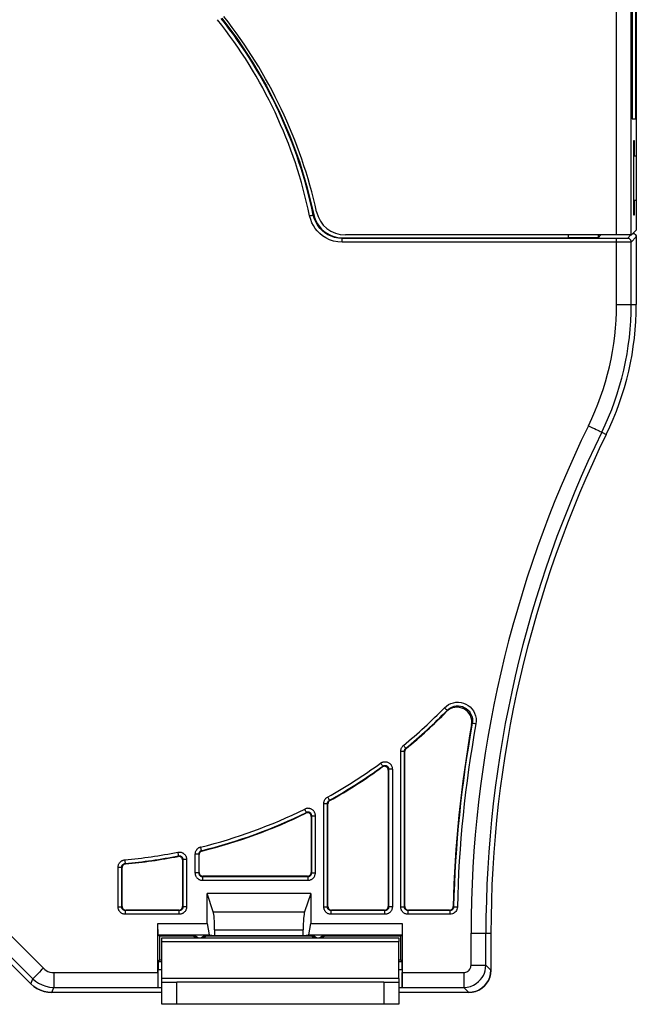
# Model space of a CAD drawing. Header units: inches. Extents: x 0 to 842, y 0 to 595.
# Tile 4 of 6: x 471 to 589, y 301 to 489. Entities that reach past the tile are written whole.
import ezdxf

# ---------------------------------------------------------------- set-up
doc = ezdxf.new("R2010")
doc.units = ezdxf.units.IN
doc.header["$MEASUREMENT"] = 0
doc.layers.add('Capa 1', color=7, linetype='Continuous')

# ---------------------------------------------------------------- blocks, each defined once
blk = doc.blocks.new('block 2')
at = {"layer": 'Capa 1', "color": 250, "lineweight": 25}
for points in [[(585.41, 447.98), (585.41, 512.61)], [(588.24, 447.98), (588.24, 512.61)], [(589.21, 512.61), (589.21, 463.17)], [(588.39, 499.71), (588.39, 470.26)], [(589.15, 470.26), (589.15, 499.71)], [(509.8, 489.52), (512.82, 485.49), (515.72, 481.11), (518.37, 476.55), (520.75, 471.85), (522.86, 467.01), (524.68, 462.07), (526.2, 457.04), (527.44, 451.92)], [(588.39, 470.26), (589.15, 470.26)], [(588.65, 466.01), (588.65, 451.83)], [(588.89, 466.01), (588.65, 466.01)], [(588.89, 463.17), (588.89, 466.01)], [(588.65, 463.17), (589.21, 463.17)], [(589.21, 463.17), (589.21, 454.67)], [(588.65, 454.67), (589.21, 454.67)], [(588.89, 451.83), (588.89, 454.67)], [(589.21, 454.67), (589.21, 448.88)], [(526.65, 451.67), (526.83, 451.7), (527, 451.74), (527.14, 451.77), (527.25, 451.79), (527.32, 451.81), (527.35, 451.81)], [(532.9, 446.6), (532.05, 446.66), (531.24, 446.81), (530.47, 447.08), (529.76, 447.42), (529.12, 447.83), (528.57, 448.29), (528.11, 448.75), (527.72, 449.25), (527.38, 449.77), (527.09, 450.33), (526.85, 450.97), (526.65, 451.67)], [(527.35, 451.81), (527.36, 451.83), (527.38, 451.85), (527.39, 451.86), (527.41, 451.88), (527.42, 451.9), (527.44, 451.92)], [(532.9, 447.31), (532.15, 447.35), (531.43, 447.5), (530.74, 447.73), (530.11, 448.04), (529.54, 448.4), (529.05, 448.81), (528.65, 449.22), (528.3, 449.66), (528, 450.12), (527.74, 450.62), (527.51, 451.19), (527.35, 451.81)], [(527.44, 451.92), (527.6, 451.3), (527.84, 450.71), (528.15, 450.14), (528.52, 449.6), (528.94, 449.12), (529.42, 448.68), (529.94, 448.31), (530.5, 447.99), (531.1, 447.74), (531.72, 447.56), (532.35, 447.45), (532.99, 447.42)], [(588.65, 451.83), (588.89, 451.83)], [(532.9, 447.31), (532.91, 447.32), (532.92, 447.34), (532.94, 447.36), (532.96, 447.38), (532.97, 447.4), (532.99, 447.42)], [(532.9, 446.6), (532.9, 446.78), (532.9, 446.95), (532.9, 447.09), (532.9, 447.21), (532.9, 447.28), (532.9, 447.31)], [(585.41, 447.31), (532.9, 447.31)], [(532.99, 447.42), (576.19, 447.43)], [(576.19, 447.98), (576.19, 447.43)], [(581.88, 447.45), (576.19, 447.43)], [(581.88, 447.45), (582.41, 447.98)], [(581.88, 447.98), (581.88, 447.45)], [(588.24, 447.98), (585.41, 447.98)], [(587.54, 447.34), (587.5, 447.34), (587.42, 447.33), (587.29, 447.33), (587.14, 447.32), (586.96, 447.32), (586.77, 447.31), (586.57, 447.31), (586.37, 447.31), (586.16, 447.31), (585.93, 447.31), (585.68, 447.31), (585.41, 447.31)], [(585.41, 446.6), (585.41, 446.78), (585.41, 446.95), (585.41, 447.09), (585.41, 447.21), (585.41, 447.28), (585.41, 447.31)], [(588.17, 447.98), (587.54, 447.34)], [(588.24, 446.63), (588.22, 446.82), (588.15, 446.99), (588.04, 447.13), (587.89, 447.25), (587.72, 447.32), (587.54, 447.34)], [(588.24, 447.98), (588.3, 447.98)], [(589.21, 447.6), (588.24, 446.63)], [(588.57, 448.24), (588.3, 447.98)], [(589.21, 448.88), (588.57, 448.24)], [(589.21, 447.6), (589.19, 447.74), (589.16, 447.87), (589.09, 447.99), (589, 448.1), (588.89, 448.19), (588.77, 448.25), (588.64, 448.29)], [(588.64, 448.29), (588.77, 448.25), (588.89, 448.19), (589, 448.1), (589.09, 447.99), (589.16, 447.87), (589.19, 447.74)], [(589.19, 447.74), (589.21, 447.6)], [(589.21, 447.6), (589.21, 434.66)], [(589.21, 447.6), (589.21, 434.66)], [(585.41, 446.6), (532.9, 446.6)], [(588.24, 446.63), (588.2, 446.63), (588.09, 446.62), (587.92, 446.62), (587.72, 446.61), (587.48, 446.61), (587.22, 446.61), (586.96, 446.6), (586.69, 446.6), (586.4, 446.6), (586.1, 446.6), (585.77, 446.6), (585.41, 446.6)], [(585.41, 434.66), (585.41, 446.6)], [(588.24, 434.66), (588.24, 446.63)], [(585.41, 434.66), (585.85, 434.66), (586.28, 434.66), (586.68, 434.66), (587.06, 434.66), (587.4, 434.66), (587.68, 434.66), (587.92, 434.66), (588.09, 434.66), (588.2, 434.66), (588.24, 434.66)], [(588.24, 434.66), (589.21, 434.66)], [(580.04, 411.44), (580.44, 411.25), (580.82, 411.06), (581.19, 410.89), (581.53, 410.72), (581.83, 410.57), (582.09, 410.45), (582.3, 410.34), (582.46, 410.27), (582.55, 410.22), (582.59, 410.2)], [(582.59, 410.2), (583.46, 409.78)], [(552.48, 357.4), (552.86, 357.73), (553.27, 358.01), (553.71, 358.22), (554.18, 358.37), (554.67, 358.45), (555.16, 358.46), (555.65, 358.41), (556.13, 358.29), (556.58, 358.1), (557.01, 357.86), (557.39, 357.55), (557.73, 357.2), (558.02, 356.8), (558.25, 356.36), (558.43, 355.87), (558.53, 355.36), (558.55, 354.83), (558.5, 354.29)], [(552.48, 357.4), (552.61, 357.27), (552.73, 357.15), (552.84, 357.05), (552.92, 356.97), (552.97, 356.92), (552.99, 356.9)], [(557.67, 354.16), (557.71, 354.6), (557.69, 355.04), (557.59, 355.47), (557.44, 355.89), (557.21, 356.27), (556.93, 356.62), (556.59, 356.92), (556.21, 357.16), (555.79, 357.34), (555.35, 357.46), (554.9, 357.5), (554.45, 357.46), (554.01, 357.36), (553.59, 357.18), (553.21, 356.95), (552.86, 356.65)], [(552.99, 356.9), (552.97, 356.86), (552.95, 356.82), (552.93, 356.78), (552.9, 356.74), (552.88, 356.69), (552.86, 356.65)], [(552.99, 356.9), (553.29, 357.17), (553.62, 357.39), (553.98, 357.56), (554.35, 357.68), (554.74, 357.75), (555.13, 357.76), (555.52, 357.71), (555.9, 357.62), (556.27, 357.47), (556.61, 357.27), (556.92, 357.03), (557.19, 356.74), (557.42, 356.43), (557.61, 356.07), (557.75, 355.69), (557.83, 355.27), (557.85, 354.85), (557.8, 354.42)], [(557.8, 354.42), (557.78, 354.38), (557.76, 354.33), (557.74, 354.29), (557.72, 354.25), (557.69, 354.2), (557.67, 354.16)], [(558.5, 354.29), (558.32, 354.32), (558.16, 354.35), (558.01, 354.38), (557.9, 354.4), (557.83, 354.41), (557.8, 354.42)], [(544.1, 349.09), (544.11, 349.23), (544.12, 349.36), (544.15, 349.48), (544.19, 349.59), (544.23, 349.69), (544.29, 349.8), (544.35, 349.9), (544.42, 349.99), (544.51, 350.09), (544.62, 350.19)], [(544.1, 349.09), (544.28, 349.09), (544.45, 349.09), (544.6, 349.09), (544.71, 349.09), (544.78, 349.09), (544.81, 349.09)], [(544.1, 319.24), (544.1, 349.09)], [(544.62, 350.19), (544.73, 350.05), (544.84, 349.92), (544.93, 349.8), (545, 349.72), (545.05, 349.66), (545.07, 349.64)], [(544.81, 349.09), (544.81, 349.16), (544.82, 349.22), (544.83, 349.28), (544.85, 349.34), (544.87, 349.39), (544.9, 349.44), (544.93, 349.49), (544.97, 349.54), (545.02, 349.59), (545.07, 349.64)], [(544.9, 349.05), (544.87, 349.06), (544.85, 349.07), (544.83, 349.08), (544.81, 349.09)], [(544.81, 319.24), (544.81, 349.09)], [(545.15, 349.6), (545.08, 349.53), (545.01, 349.45), (544.96, 349.35), (544.92, 349.26), (544.9, 349.16), (544.9, 349.05)], [(544.9, 319.33), (544.9, 349.05)], [(545.15, 349.6), (545.07, 349.64)], [(540.23, 346.79), (540.31, 346.84), (540.39, 346.89), (540.47, 346.93), (540.55, 346.96), (540.64, 346.99), (540.73, 347.02), (540.82, 347.04), (540.92, 347.05), (541.02, 347.06), (541.12, 347.06), (541.24, 347.05), (541.35, 347.03), (541.46, 347.01), (541.58, 346.97), (541.69, 346.92), (541.79, 346.86), (541.89, 346.8), (541.99, 346.73), (542.07, 346.65), (542.15, 346.56), (542.23, 346.46), (542.29, 346.37), (542.34, 346.26), (542.39, 346.15), (542.43, 346.04), (542.46, 345.92), (542.48, 345.78), (542.49, 345.64)], [(540.23, 346.79), (540.34, 346.64), (540.44, 346.5), (540.53, 346.39), (540.59, 346.3), (540.63, 346.24), (540.65, 346.22)], [(540.65, 346.22), (540.64, 346.19), (540.62, 346.16), (540.61, 346.13), (540.6, 346.1), (540.58, 346.08), (540.57, 346.05)], [(541.69, 345.47), (541.67, 345.63), (541.62, 345.78), (541.54, 345.91), (541.43, 346.02), (541.3, 346.11), (541.16, 346.16), (541, 346.18), (540.84, 346.17), (540.7, 346.12), (540.57, 346.05)], [(540.65, 346.22), (540.69, 346.24), (540.73, 346.27), (540.77, 346.29), (540.81, 346.3), (540.85, 346.32), (540.9, 346.33), (540.95, 346.34), (540.99, 346.35), (541.04, 346.35), (541.1, 346.35), (541.15, 346.35), (541.21, 346.34), (541.27, 346.33), (541.32, 346.31), (541.38, 346.28), (541.43, 346.25), (541.48, 346.22), (541.53, 346.19), (541.57, 346.15), (541.61, 346.1), (541.65, 346.06), (541.68, 346.01), (541.71, 345.95), (541.73, 345.9), (541.75, 345.84), (541.77, 345.78), (541.78, 345.71), (541.78, 345.64)], [(541.78, 345.64), (541.76, 345.62), (541.75, 345.59), (541.74, 345.56), (541.72, 345.53), (541.71, 345.5), (541.69, 345.47)], [(541.69, 345.47), (541.69, 319.33)], [(542.49, 345.64), (542.3, 345.64), (542.14, 345.64), (541.99, 345.64), (541.88, 345.64), (541.8, 345.64), (541.78, 345.64)], [(541.78, 345.64), (541.78, 319.24)], [(542.49, 345.64), (542.49, 319.24)], [(529.36, 339.05), (529.36, 339.13), (529.37, 339.22), (529.38, 339.31), (529.41, 339.4), (529.43, 339.5), (529.47, 339.6), (529.52, 339.69), (529.57, 339.79), (529.63, 339.88), (529.7, 339.97), (529.78, 340.05), (529.87, 340.13), (529.97, 340.21), (530.09, 340.28)], [(530.07, 339.05), (530.07, 339.09), (530.07, 339.13), (530.08, 339.18), (530.09, 339.23), (530.11, 339.27), (530.12, 339.32), (530.15, 339.37), (530.17, 339.42), (530.2, 339.46), (530.24, 339.51), (530.28, 339.55), (530.32, 339.59), (530.37, 339.63), (530.43, 339.67)], [(530.09, 340.28), (530.17, 340.13), (530.26, 339.98), (530.33, 339.85), (530.38, 339.75), (530.42, 339.69), (530.43, 339.66)], [(530.52, 339.61), (530.41, 339.54), (530.33, 339.46), (530.25, 339.35), (530.2, 339.24), (530.17, 339.12), (530.16, 338.99)], [(530.52, 339.61), (530.43, 339.66)], [(527.75, 336.71), (527.74, 336.8), (527.74, 336.89), (527.72, 336.97), (527.7, 337.06), (527.68, 337.15), (527.64, 337.24), (527.61, 337.33), (527.56, 337.42), (527.5, 337.51), (527.43, 337.6), (527.36, 337.69), (527.27, 337.77), (527.18, 337.84), (527.08, 337.91), (526.98, 337.97), (526.88, 338.02), (526.77, 338.06), (526.66, 338.09), (526.55, 338.11), (526.43, 338.12), (526.32, 338.13), (526.2, 338.12), (526.08, 338.11), (525.96, 338.08), (525.83, 338.04), (525.7, 337.98)], [(526.02, 337.35), (526, 337.37), (525.97, 337.43), (525.92, 337.54), (525.86, 337.67), (525.78, 337.82), (525.7, 337.98)], [(529.36, 319.24), (529.36, 339.05)], [(529.36, 339.05), (529.54, 339.05), (529.71, 339.05), (529.86, 339.05), (529.97, 339.05), (530.04, 339.05), (530.07, 339.05)], [(530.16, 339), (530.13, 339.01), (530.11, 339.02), (530.09, 339.03), (530.07, 339.05)], [(530.07, 319.24), (530.07, 339.05)], [(530.16, 319.33), (530.16, 339)], [(526.02, 337.35), (526, 337.32), (525.99, 337.3), (525.97, 337.28), (525.96, 337.26), (525.95, 337.23), (525.93, 337.21)], [(526.95, 336.57), (526.94, 336.71), (526.9, 336.85), (526.82, 336.98), (526.73, 337.09), (526.62, 337.17), (526.49, 337.24), (526.35, 337.27), (526.2, 337.28), (526.07, 337.26), (525.93, 337.21)], [(527.04, 336.71), (527.04, 336.75), (527.03, 336.8), (527.03, 336.84), (527.02, 336.89), (527, 336.93), (526.99, 336.97), (526.97, 337.02), (526.94, 337.07), (526.92, 337.11), (526.88, 337.16), (526.84, 337.2), (526.8, 337.24), (526.76, 337.28), (526.71, 337.31), (526.66, 337.34), (526.6, 337.36), (526.55, 337.38), (526.5, 337.4), (526.44, 337.41), (526.38, 337.42), (526.32, 337.42), (526.27, 337.42), (526.21, 337.41), (526.14, 337.39), (526.08, 337.38), (526.02, 337.35)], [(527.04, 336.71), (527.02, 336.69), (527.01, 336.67), (527, 336.64), (526.98, 336.62), (526.97, 336.6), (526.95, 336.57)], [(526.95, 336.57), (526.95, 325.85)], [(527.04, 336.71), (527.07, 336.71), (527.14, 336.71), (527.25, 336.71), (527.4, 336.71), (527.57, 336.71), (527.75, 336.71)], [(527.04, 325.76), (527.04, 336.71)], [(527.75, 325.76), (527.75, 336.71)], [(505.77, 330.7), (505.69, 330.68), (505.61, 330.65), (505.53, 330.62), (505.46, 330.58), (505.38, 330.54), (505.3, 330.49), (505.23, 330.43), (505.15, 330.37), (505.08, 330.3), (505.01, 330.22), (504.95, 330.13), (504.89, 330.04), (504.83, 329.94), (504.79, 329.83), (504.75, 329.72), (504.72, 329.6), (504.7, 329.47), (504.69, 329.33)], [(505.94, 330.01), (505.93, 330.04), (505.92, 330.11), (505.89, 330.22), (505.85, 330.36), (505.81, 330.52), (505.77, 330.7)], [(501.39, 329.72), (501.47, 329.74), (501.56, 329.75), (501.65, 329.75), (501.75, 329.75), (501.84, 329.74), (501.94, 329.72), (502.04, 329.7), (502.14, 329.67), (502.25, 329.63), (502.35, 329.57), (502.45, 329.51), (502.55, 329.44), (502.64, 329.36), (502.72, 329.28), (502.8, 329.19), (502.86, 329.09), (502.92, 328.99), (502.97, 328.88), (503.02, 328.76), (503.05, 328.63), (503.07, 328.49), (503.08, 328.33)], [(501.39, 329.72), (501.42, 329.55), (501.45, 329.38), (501.48, 329.24), (501.5, 329.13), (501.52, 329.06), (501.52, 329.03)], [(501.52, 329.03), (501.51, 329.01), (501.5, 329), (501.48, 328.98), (501.47, 328.96), (501.45, 328.94), (501.44, 328.92)], [(502.28, 328.23), (502.27, 328.39), (502.22, 328.53), (502.13, 328.67), (502.02, 328.78), (501.89, 328.86), (501.75, 328.92), (501.6, 328.94), (501.44, 328.92)], [(501.52, 329.03), (501.57, 329.04), (501.61, 329.04), (501.66, 329.04), (501.7, 329.04), (501.75, 329.04), (501.8, 329.03), (501.85, 329.02), (501.9, 329), (501.95, 328.98), (502.01, 328.95), (502.06, 328.92), (502.11, 328.89), (502.15, 328.85), (502.19, 328.81), (502.23, 328.76), (502.26, 328.71), (502.29, 328.66), (502.32, 328.6), (502.34, 328.54), (502.36, 328.48), (502.37, 328.41), (502.37, 328.33)], [(502.37, 328.33), (502.36, 328.32), (502.34, 328.3), (502.33, 328.28), (502.31, 328.27), (502.3, 328.25), (502.28, 328.23)], [(503.08, 328.33), (502.9, 328.33), (502.73, 328.33), (502.58, 328.33), (502.47, 328.33), (502.4, 328.33), (502.37, 328.33)], [(502.37, 328.33), (502.37, 319.24)], [(503.08, 328.33), (503.08, 319.24)], [(504.69, 329.33), (504.69, 325.76)], [(505.4, 329.33), (505.37, 329.33), (505.3, 329.33), (505.19, 329.33), (505.04, 329.33), (504.87, 329.33), (504.69, 329.33)], [(505.94, 330.01), (505.9, 330), (505.86, 329.99), (505.82, 329.97), (505.78, 329.95), (505.74, 329.93), (505.71, 329.91), (505.67, 329.88), (505.63, 329.85), (505.6, 329.81), (505.56, 329.77), (505.53, 329.73), (505.5, 329.68), (505.47, 329.63), (505.45, 329.58), (505.43, 329.52), (505.41, 329.46), (505.4, 329.4), (505.4, 329.33)], [(505.49, 329.26), (505.47, 329.27), (505.44, 329.29), (505.42, 329.31), (505.4, 329.33)], [(505.4, 329.33), (505.4, 325.76)], [(506.03, 329.95), (505.88, 329.89), (505.75, 329.81), (505.64, 329.7), (505.56, 329.56), (505.51, 329.42), (505.49, 329.26)], [(505.49, 325.85), (505.49, 329.26)], [(506.03, 329.95), (505.94, 330.01)], [(489.95, 326.84), (489.96, 326.98), (489.98, 327.12), (490.01, 327.25), (490.05, 327.36), (490.1, 327.47), (490.16, 327.57), (490.21, 327.66), (490.28, 327.74), (490.34, 327.81), (490.4, 327.88), (490.47, 327.93), (490.54, 327.99), (490.61, 328.04), (490.69, 328.08), (490.76, 328.12), (490.85, 328.16), (490.94, 328.19), (491.03, 328.21), (491.13, 328.24), (491.24, 328.25)], [(489.95, 319.24), (489.95, 326.84)], [(489.95, 326.84), (490.13, 326.84), (490.3, 326.84), (490.45, 326.84), (490.56, 326.84), (490.63, 326.84), (490.66, 326.84)], [(490.66, 326.84), (490.67, 326.91), (490.67, 326.98), (490.69, 327.04), (490.71, 327.1), (490.74, 327.16), (490.76, 327.21), (490.79, 327.25), (490.82, 327.29), (490.85, 327.33), (490.89, 327.36), (490.92, 327.39), (490.96, 327.41), (490.99, 327.44), (491.03, 327.46), (491.07, 327.48), (491.11, 327.5), (491.15, 327.51), (491.2, 327.53), (491.25, 327.54), (491.3, 327.55)], [(490.75, 326.76), (490.73, 326.78), (490.7, 326.8), (490.68, 326.82), (490.66, 326.84)], [(490.66, 319.24), (490.66, 326.84)], [(491.39, 327.47), (491.26, 327.44), (491.14, 327.4), (491.03, 327.33), (490.93, 327.24), (490.85, 327.13), (490.79, 327.02), (490.76, 326.89), (490.75, 326.76)], [(490.75, 319.33), (490.75, 326.76)], [(491.24, 328.25), (491.26, 328.07), (491.27, 327.9), (491.29, 327.76), (491.29, 327.64), (491.3, 327.57), (491.3, 327.55)], [(491.39, 327.47), (491.37, 327.49), (491.35, 327.51), (491.33, 327.53), (491.3, 327.55)], [(502.28, 328.23), (502.28, 319.33)], [(504.69, 325.76), (504.7, 325.67), (504.7, 325.58), (504.72, 325.49), (504.74, 325.4), (504.77, 325.31), (504.8, 325.21), (504.85, 325.12), (504.9, 325.02), (504.96, 324.93), (505.04, 324.83), (505.12, 324.75), (505.21, 324.66), (505.32, 324.59), (505.42, 324.52), (505.54, 324.47), (505.65, 324.42), (505.77, 324.39), (505.89, 324.36), (506, 324.35), (506.11, 324.35)], [(505.4, 325.76), (505.37, 325.76), (505.3, 325.76), (505.19, 325.76), (505.04, 325.76), (504.87, 325.76), (504.69, 325.76)], [(505.49, 325.85), (505.4, 325.76)], [(505.4, 325.76), (505.4, 325.72), (505.41, 325.67), (505.41, 325.63), (505.42, 325.58), (505.44, 325.53), (505.46, 325.49), (505.48, 325.44), (505.5, 325.39), (505.54, 325.34), (505.57, 325.3), (505.62, 325.25), (505.66, 325.21), (505.71, 325.18), (505.77, 325.14), (505.82, 325.11), (505.88, 325.09), (505.94, 325.07), (506, 325.06), (506.05, 325.06), (506.11, 325.05)], [(505.49, 325.85), (505.5, 325.71), (505.54, 325.58), (505.61, 325.46), (505.7, 325.35), (505.8, 325.26), (505.92, 325.19), (506.05, 325.15), (506.2, 325.14)], [(506.2, 325.14), (506.11, 325.05)], [(506.11, 325.05), (506.11, 325.03), (506.11, 324.95), (506.11, 324.84), (506.11, 324.7), (506.11, 324.53), (506.11, 324.35)], [(506.11, 325.05), (526.33, 325.05)], [(526.24, 325.14), (506.2, 325.14)], [(526.24, 325.14), (526.38, 325.15), (526.51, 325.19), (526.64, 325.26), (526.74, 325.35), (526.83, 325.46), (526.9, 325.58), (526.94, 325.71), (526.95, 325.85)], [(526.24, 325.14), (526.33, 325.05)], [(526.33, 324.35), (526.42, 324.35), (526.51, 324.36), (526.6, 324.37), (526.69, 324.39), (526.79, 324.42), (526.88, 324.46), (526.98, 324.5), (527.07, 324.55), (527.17, 324.62), (527.26, 324.69), (527.35, 324.77), (527.43, 324.87), (527.5, 324.97), (527.57, 325.08), (527.63, 325.19), (527.67, 325.31), (527.71, 325.42), (527.73, 325.54), (527.74, 325.65), (527.75, 325.76)], [(526.33, 325.05), (526.38, 325.05), (526.42, 325.06), (526.47, 325.07), (526.51, 325.08), (526.56, 325.09), (526.61, 325.11), (526.65, 325.13), (526.7, 325.16), (526.75, 325.19), (526.79, 325.23), (526.84, 325.27), (526.88, 325.32), (526.92, 325.37), (526.95, 325.42), (526.98, 325.48), (527, 325.53), (527.02, 325.59), (527.03, 325.65), (527.04, 325.71), (527.04, 325.76)], [(526.33, 325.05), (526.33, 325.03), (526.33, 324.95), (526.33, 324.84), (526.33, 324.7), (526.33, 324.53), (526.33, 324.35)], [(526.95, 325.85), (527.04, 325.76)], [(527.04, 325.76), (527.07, 325.76), (527.14, 325.76), (527.25, 325.76), (527.4, 325.76), (527.57, 325.76), (527.75, 325.76)], [(506.11, 324.35), (526.33, 324.35)], [(526.85, 321.84), (507.01, 321.84)], [(507.01, 316.05), (507.01, 321.84)], [(508.2, 318.28), (507.01, 321.84)], [(526.85, 321.84), (525.66, 318.28)], [(526.85, 321.84), (526.85, 316.05)], [(491.37, 317.83), (491.21, 317.83), (491.07, 317.86), (490.93, 317.89), (490.81, 317.94), (490.69, 318), (490.59, 318.06), (490.5, 318.12), (490.42, 318.19), (490.34, 318.26), (490.28, 318.34), (490.22, 318.41), (490.17, 318.49), (490.12, 318.56), (490.08, 318.65), (490.05, 318.73), (490.02, 318.82), (489.99, 318.92), (489.97, 319.02), (489.96, 319.13), (489.95, 319.24)], [(489.95, 319.24), (490.13, 319.24), (490.3, 319.24), (490.45, 319.24), (490.56, 319.24), (490.63, 319.24), (490.66, 319.24)], [(490.75, 319.33), (490.66, 319.24)], [(491.37, 318.53), (491.29, 318.54), (491.22, 318.55), (491.15, 318.57), (491.09, 318.59), (491.03, 318.62), (490.98, 318.65), (490.93, 318.68), (490.89, 318.72), (490.86, 318.75), (490.82, 318.79), (490.8, 318.83), (490.77, 318.86), (490.75, 318.9), (490.73, 318.94), (490.71, 318.99), (490.69, 319.03), (490.68, 319.08), (490.67, 319.13), (490.66, 319.18), (490.66, 319.24)], [(490.75, 319.33), (490.76, 319.19), (490.8, 319.06), (490.87, 318.94), (490.96, 318.83), (491.06, 318.74), (491.18, 318.67), (491.32, 318.63), (491.46, 318.62)], [(501.58, 318.62), (501.72, 318.64), (501.85, 318.67), (501.97, 318.74), (502.08, 318.83), (502.17, 318.94), (502.23, 319.06), (502.27, 319.19), (502.28, 319.33)], [(503.08, 319.24), (503.07, 319.09), (503.05, 318.94), (503.01, 318.81), (502.96, 318.68), (502.91, 318.57), (502.85, 318.46), (502.78, 318.37), (502.71, 318.29), (502.64, 318.22), (502.57, 318.15), (502.49, 318.1), (502.42, 318.04), (502.34, 318), (502.26, 317.96), (502.17, 317.92), (502.08, 317.89), (501.99, 317.86), (501.89, 317.84), (501.78, 317.83), (501.66, 317.83)], [(502.37, 319.24), (502.37, 319.16), (502.35, 319.09), (502.34, 319.02), (502.31, 318.96), (502.29, 318.9), (502.25, 318.85), (502.22, 318.81), (502.19, 318.77), (502.15, 318.73), (502.12, 318.7), (502.08, 318.67), (502.04, 318.64), (502, 318.62), (501.96, 318.6), (501.92, 318.58), (501.87, 318.57), (501.83, 318.55), (501.78, 318.54), (501.72, 318.54), (501.66, 318.53)], [(502.28, 319.33), (502.37, 319.24)], [(503.08, 319.24), (502.9, 319.24), (502.73, 319.24), (502.58, 319.24), (502.47, 319.24), (502.4, 319.24), (502.37, 319.24)], [(530.78, 317.83), (530.62, 317.83), (530.48, 317.86), (530.34, 317.89), (530.21, 317.94), (530.1, 318), (530, 318.06), (529.91, 318.12), (529.82, 318.19), (529.75, 318.26), (529.69, 318.34), (529.63, 318.41), (529.58, 318.49), (529.53, 318.56), (529.49, 318.65), (529.46, 318.73), (529.42, 318.82), (529.4, 318.92), (529.38, 319.02), (529.37, 319.13), (529.36, 319.24)], [(529.36, 319.24), (529.54, 319.24), (529.71, 319.24), (529.86, 319.24), (529.97, 319.24), (530.04, 319.24), (530.07, 319.24)], [(530.16, 319.33), (530.07, 319.24)], [(530.78, 318.53), (530.7, 318.54), (530.63, 318.55), (530.56, 318.57), (530.5, 318.59), (530.44, 318.62), (530.39, 318.65), (530.34, 318.68), (530.3, 318.72), (530.26, 318.75), (530.23, 318.79), (530.2, 318.83), (530.18, 318.86), (530.15, 318.9), (530.13, 318.94), (530.12, 318.99), (530.1, 319.03), (530.09, 319.08), (530.08, 319.13), (530.07, 319.18), (530.07, 319.24)], [(530.16, 319.33), (530.17, 319.19), (530.21, 319.06), (530.28, 318.94), (530.36, 318.83), (530.47, 318.74), (530.59, 318.67), (530.72, 318.63), (530.86, 318.62)], [(540.98, 318.62), (541.12, 318.64), (541.25, 318.67), (541.38, 318.74), (541.48, 318.83), (541.57, 318.94), (541.64, 319.06), (541.68, 319.19), (541.69, 319.33)], [(542.49, 319.24), (542.48, 319.09), (542.46, 318.94), (542.42, 318.81), (542.37, 318.68), (542.32, 318.57), (542.25, 318.46), (542.19, 318.37), (542.12, 318.29), (542.05, 318.22), (541.98, 318.15), (541.9, 318.1), (541.83, 318.04), (541.75, 318), (541.67, 317.96), (541.58, 317.92), (541.49, 317.89), (541.4, 317.86), (541.29, 317.84), (541.19, 317.83), (541.07, 317.83)], [(541.78, 319.24), (541.77, 319.16), (541.76, 319.09), (541.74, 319.02), (541.72, 318.96), (541.69, 318.9), (541.66, 318.85), (541.63, 318.81), (541.59, 318.77), (541.56, 318.73), (541.52, 318.7), (541.49, 318.67), (541.45, 318.64), (541.41, 318.62), (541.37, 318.6), (541.33, 318.58), (541.28, 318.57), (541.23, 318.55), (541.18, 318.54), (541.13, 318.54), (541.07, 318.53)], [(541.69, 319.33), (541.78, 319.24)], [(542.49, 319.24), (542.3, 319.24), (542.14, 319.24), (541.99, 319.24), (541.88, 319.24), (541.8, 319.24), (541.78, 319.24)], [(544.1, 319.24), (544.28, 319.24), (544.45, 319.24), (544.6, 319.24), (544.71, 319.24), (544.78, 319.24), (544.81, 319.24)], [(545.52, 317.83), (545.36, 317.83), (545.22, 317.86), (545.08, 317.89), (544.95, 317.94), (544.84, 318), (544.74, 318.06), (544.65, 318.12), (544.56, 318.19), (544.49, 318.26), (544.43, 318.34), (544.37, 318.41), (544.32, 318.49), (544.27, 318.56), (544.23, 318.65), (544.2, 318.73), (544.16, 318.82), (544.14, 318.92), (544.12, 319.02), (544.11, 319.13), (544.1, 319.24)], [(544.9, 319.33), (544.81, 319.24)], [(545.52, 318.53), (545.44, 318.54), (545.37, 318.55), (545.3, 318.57), (545.24, 318.59), (545.18, 318.62), (545.13, 318.65), (545.08, 318.68), (545.04, 318.72), (545, 318.75), (544.97, 318.79), (544.94, 318.83), (544.92, 318.86), (544.89, 318.9), (544.87, 318.94), (544.86, 318.99), (544.84, 319.03), (544.83, 319.08), (544.82, 319.13), (544.81, 319.18), (544.81, 319.24)], [(544.9, 319.33), (544.91, 319.19), (544.95, 319.06), (545.02, 318.94), (545.1, 318.83), (545.21, 318.74), (545.33, 318.67), (545.46, 318.63), (545.6, 318.62)], [(553.44, 318.62), (553.58, 318.63), (553.71, 318.67), (553.83, 318.74), (553.94, 318.82), (554.03, 318.93), (554.09, 319.05), (554.13, 319.18), (554.15, 319.31)], [(554.23, 319.23), (554.22, 319.11), (554.19, 319), (554.15, 318.9), (554.09, 318.81), (554.02, 318.73), (553.94, 318.66), (553.85, 318.61), (553.75, 318.57), (553.64, 318.54), (553.53, 318.53)], [(554.94, 319.21), (554.92, 318.98), (554.86, 318.76), (554.76, 318.55), (554.65, 318.37), (554.51, 318.22), (554.35, 318.09), (554.17, 317.98), (553.98, 317.9), (553.77, 317.85), (553.53, 317.83)], [(554.23, 319.23), (554.21, 319.25), (554.19, 319.27), (554.17, 319.29), (554.15, 319.31)], [(554.94, 319.21), (554.76, 319.21), (554.59, 319.22), (554.45, 319.22), (554.33, 319.22), (554.26, 319.23), (554.23, 319.23)], [(491.46, 318.62), (491.37, 318.53)], [(491.37, 317.83), (491.37, 318.01), (491.37, 318.18), (491.37, 318.32), (491.37, 318.44), (491.37, 318.51), (491.37, 318.53)], [(501.66, 318.53), (491.37, 318.53)], [(501.66, 317.83), (491.37, 317.83)], [(501.58, 318.62), (491.46, 318.62)], [(501.58, 318.62), (501.66, 318.53)], [(501.66, 317.83), (501.66, 318.01), (501.66, 318.18), (501.66, 318.32), (501.66, 318.44), (501.66, 318.51), (501.66, 318.53)], [(508.2, 318.28), (525.66, 318.28)], [(508.44, 314.85), (508.43, 315.43), (508.42, 315.99), (508.4, 316.52), (508.37, 317.01), (508.34, 317.44), (508.3, 317.8), (508.25, 318.08), (508.2, 318.28)], [(525.66, 318.28), (525.61, 318.08), (525.57, 317.8), (525.53, 317.44), (525.49, 317.01), (525.46, 316.52), (525.44, 315.99), (525.43, 315.43), (525.43, 314.85)], [(530.86, 318.62), (530.78, 318.53)], [(530.78, 317.83), (530.78, 318.01), (530.78, 318.18), (530.78, 318.32), (530.78, 318.44), (530.78, 318.51), (530.78, 318.53)], [(541.07, 318.53), (530.78, 318.53)], [(541.07, 317.83), (530.78, 317.83)], [(540.98, 318.62), (530.86, 318.62)], [(540.98, 318.62), (541.07, 318.53)], [(541.07, 317.83), (541.07, 318.01), (541.07, 318.18), (541.07, 318.32), (541.07, 318.44), (541.07, 318.51), (541.07, 318.53)], [(545.6, 318.62), (545.52, 318.53)], [(545.52, 317.83), (545.52, 318.01), (545.52, 318.18), (545.52, 318.32), (545.52, 318.44), (545.52, 318.51), (545.52, 318.53)], [(553.53, 318.53), (545.52, 318.53)], [(553.53, 317.83), (545.52, 317.83)], [(553.44, 318.62), (545.6, 318.62)], [(553.53, 318.53), (553.5, 318.55), (553.48, 318.58), (553.46, 318.6), (553.44, 318.62)], [(553.53, 317.83), (553.53, 318.01), (553.53, 318.18), (553.53, 318.32), (553.53, 318.44), (553.53, 318.51), (553.53, 318.53)], [(466.21, 316.91), (475.65, 307.48)], [(497.57, 316.05), (507.01, 316.05)], [(497.61, 313.89), (497.57, 316.05)], [(497.57, 306.65), (497.57, 316.05)], [(507.01, 316.05), (507.38, 313.89)], [(526.48, 313.89), (526.85, 316.05)], [(526.85, 316.05), (544.4, 316.05)], [(544.4, 316.05), (544.36, 313.89)], [(544.4, 316.05), (544.4, 306.65)], [(473.25, 304.51), (463.81, 313.94)], [(473.25, 304.51), (463.81, 313.94)], [(464.21, 314.91), (473.65, 305.47)], [(497.61, 313.89), (497.88, 313.62)], [(497.61, 313.89), (507.38, 313.89)], [(504.46, 313.62), (497.88, 313.62)], [(497.88, 313.62), (497.88, 309.08)], [(504.52, 313.81), (504.46, 313.62)], [(504.46, 313.62), (504.91, 313.33)], [(506.67, 313.81), (504.52, 313.81)], [(505.26, 313.33), (504.52, 313.81)], [(506.67, 313.81), (505.93, 313.33)], [(506.27, 313.33), (506.73, 313.62)], [(506.67, 313.81), (506.73, 313.62)], [(527.14, 313.62), (506.73, 313.62)], [(507.38, 313.89), (508.44, 313.78)], [(508.44, 314.85), (508.44, 313.78)], [(508.44, 314.85), (525.43, 314.85)], [(508.44, 313.78), (525.43, 313.78)], [(525.43, 313.78), (525.43, 314.85)], [(525.43, 313.78), (526.48, 313.89)], [(526.48, 313.89), (544.36, 313.89)], [(527.19, 313.81), (527.13, 313.62)], [(527.14, 313.62), (527.59, 313.33)], [(529.35, 313.81), (527.19, 313.81)], [(527.93, 313.33), (527.19, 313.81)], [(529.35, 313.81), (528.61, 313.33)], [(528.95, 313.33), (529.4, 313.62)], [(529.35, 313.81), (529.4, 313.62)], [(544.09, 313.62), (529.4, 313.62)], [(544.09, 313.62), (544.36, 313.89)], [(544.09, 309.08), (544.09, 313.62)], [(557.56, 308.06), (557.56, 314.18)], [(557.56, 314.18), (558, 314.18), (558.43, 314.18), (558.83, 314.18), (559.21, 314.18), (559.55, 314.18), (559.84, 314.18), (560.07, 314.18), (560.25, 314.18), (560.36, 314.18), (560.4, 314.18)], [(560.4, 314.18), (561.36, 314.18)], [(560.4, 308.06), (560.4, 314.18)], [(561.36, 314.18), (561.36, 307.1)], [(561.36, 314.18), (561.36, 307.1)], [(497.88, 309.08), (497.61, 308.81)], [(497.61, 308.81), (498.36, 308.81)], [(497.61, 308.81), (497.61, 307.19)], [(497.88, 309.08), (498.36, 309.08)], [(543.71, 309.08), (544.09, 309.08)], [(543.71, 308.81), (544.36, 308.81)], [(544.36, 308.81), (544.09, 309.08)], [(544.36, 307.19), (544.36, 308.81)], [(556.15, 306.65), (556.37, 306.66), (556.58, 306.71), (556.77, 306.79), (556.95, 306.9), (557.1, 307.01), (557.22, 307.14), (557.33, 307.28), (557.41, 307.41), (557.47, 307.56), (557.52, 307.71), (557.55, 307.88), (557.56, 308.06)], [(556.15, 303.81), (556.81, 303.86), (557.44, 304.01), (558.03, 304.25), (558.55, 304.56), (559, 304.92), (559.38, 305.3), (559.68, 305.7), (559.92, 306.12), (560.12, 306.55), (560.26, 307.01), (560.36, 307.52), (560.4, 308.06)], [(557.56, 308.06), (558.11, 308.06), (558.64, 308.06), (559.12, 308.06), (559.55, 308.06), (559.9, 308.06), (560.17, 308.06), (560.33, 308.06), (560.4, 308.06)], [(561.36, 307.1), (560.4, 308.06)], [(475.65, 307.48), (475.26, 307.09), (474.89, 306.72), (474.55, 306.37), (474.25, 306.07), (474, 305.82), (473.81, 305.63), (473.69, 305.52), (473.65, 305.47)], [(475.65, 307.48), (475.91, 307.24), (476.2, 307.04), (476.53, 306.88), (476.88, 306.75), (477.25, 306.68), (477.65, 306.65)], [(477.65, 306.65), (497.57, 306.65)], [(477.65, 306.65), (477.65, 306.1), (477.65, 305.57), (477.65, 305.09), (477.65, 304.66), (477.65, 304.31), (477.65, 304.04), (477.65, 303.87), (477.65, 303.81)], [(497.57, 306.65), (497.57, 306.2), (497.57, 305.78), (497.58, 305.37), (497.58, 305), (497.58, 304.66), (497.58, 304.37), (497.59, 304.14), (497.59, 303.96), (497.59, 303.85), (497.6, 303.81)], [(497.62, 303.76), (497.61, 307.19)], [(498.36, 307.19), (497.61, 307.19)], [(544.36, 307.19), (543.71, 307.19)], [(544.36, 307.19), (544.35, 303.76)], [(544.37, 303.81), (544.38, 303.85), (544.38, 303.96), (544.38, 304.14), (544.39, 304.37), (544.39, 304.66), (544.39, 305), (544.39, 305.37), (544.39, 305.78), (544.4, 306.2), (544.4, 306.65)], [(544.4, 306.65), (556.15, 306.65)], [(556.15, 306.65), (556.15, 306.1), (556.15, 305.57), (556.15, 305.09), (556.15, 304.66), (556.15, 304.31), (556.15, 304.04), (556.15, 303.87), (556.15, 303.81)], [(557.11, 302.85), (557.78, 302.9), (558.42, 303.05), (559.04, 303.31), (559.61, 303.66), (560.12, 304.09), (560.55, 304.6), (560.9, 305.17), (561.15, 305.78), (561.31, 306.42), (561.36, 307.1)], [(561.31, 306.42), (561.15, 305.78), (560.9, 305.17), (560.55, 304.6), (560.12, 304.09), (559.61, 303.66), (559.04, 303.31), (558.42, 303.05), (557.78, 302.9)], [(561.36, 307.1), (561.31, 306.42)], [(473.25, 304.51), (473.64, 305.47)], [(473.25, 304.51), (473.81, 304.01), (474.42, 303.6), (475.08, 303.28), (475.79, 303.04), (476.51, 302.9), (477.25, 302.85)], [(473.81, 304.01), (473.25, 304.51)], [(473.65, 305.47), (474.17, 305.01), (474.75, 304.61), (475.4, 304.28), (476.1, 304.03), (476.85, 303.87), (477.65, 303.81)], [(474.42, 303.6), (473.81, 304.01)], [(477.25, 302.85), (477.65, 303.81)], [(477.65, 303.81), (497.6, 303.81)], [(497.62, 303.76), (497.6, 303.81)], [(498.36, 303.76), (497.62, 303.76)], [(544.35, 303.76), (543.71, 303.76)], [(544.37, 303.81), (544.35, 303.76)], [(544.37, 303.81), (556.14, 303.81)], [(557.11, 302.85), (556.15, 303.81)], [(475.08, 303.28), (474.42, 303.6)], [(475.79, 303.04), (475.08, 303.28)], [(476.51, 302.9), (475.79, 303.04)], [(477.25, 302.85), (476.51, 302.9)], [(498.36, 302.85), (477.25, 302.85)], [(498.36, 302.85), (477.25, 302.85)], [(557.11, 302.85), (543.71, 302.85)], [(557.11, 302.85), (543.71, 302.85)], [(557.78, 302.9), (557.11, 302.85)]]:
    blk.add_lwpolyline(points, dxfattribs=at)
for points in [[(526.65, 451.67), (523.78, 465.4), (517.73, 478.26), (509, 489.23)], [(527.35, 451.81), (524.47, 465.56), (518.43, 478.45), (509.72, 489.46)], [(527.97, 452.43), (524.96, 466.08), (518.89, 478.88), (510.21, 489.84)], [(527.97, 452.43), (528.54, 449.83), (530.84, 447.98), (533.5, 447.98)], [(580.04, 411.44), (583.57, 418.67), (585.41, 426.61), (585.41, 434.66)], [(582.59, 410.2), (586.31, 417.82), (588.24, 426.18), (588.24, 434.66)], [(583.46, 409.78), (587.24, 417.53), (589.21, 426.03), (589.21, 434.66)], [(583.46, 409.78), (587.24, 417.53), (589.21, 426.03), (589.21, 434.66)], [(580.04, 411.44), (565.25, 381.16), (557.56, 347.89), (557.56, 314.18)], [(582.59, 410.2), (567.99, 380.3), (560.4, 347.46), (560.4, 314.18)], [(583.46, 409.78), (568.92, 380.01), (561.36, 347.31), (561.36, 314.18)], [(583.46, 409.78), (568.92, 380.01), (561.36, 347.31), (561.36, 314.18)], [(544.62, 350.19), (547.37, 352.45), (549.99, 354.86), (552.48, 357.4)], [(545.07, 349.64), (547.84, 351.92), (550.48, 354.34), (552.99, 356.9)], [(545.15, 349.6), (547.84, 351.81), (550.42, 354.16), (552.86, 356.65)], [(557.67, 354.16), (555.59, 342.65), (554.42, 331), (554.15, 319.31)], [(557.8, 354.42), (555.69, 342.8), (554.5, 331.03), (554.23, 319.23)], [(558.5, 354.29), (556.4, 342.71), (555.21, 330.98), (554.94, 319.21)], [(530.09, 340.28), (533.6, 342.24), (536.99, 344.41), (540.23, 346.79)], [(530.43, 339.67), (533.97, 341.64), (537.38, 343.83), (540.65, 346.22)], [(530.52, 339.61), (533.99, 341.55), (537.35, 343.7), (540.57, 346.05)], [(505.77, 330.7), (512.66, 332.4), (519.34, 334.84), (525.7, 337.98)], [(505.94, 330.01), (512.88, 331.73), (519.61, 334.19), (526.02, 337.35)], [(506.03, 329.95), (512.9, 331.65), (519.57, 334.08), (525.93, 337.21)], [(491.24, 328.25), (494.64, 328.56), (498.03, 329.06), (501.38, 329.72)], [(491.3, 327.55), (494.73, 327.86), (498.15, 328.36), (501.52, 329.03)], [(491.39, 327.47), (494.76, 327.78), (498.12, 328.27), (501.44, 328.92)]]:
    blk.add_open_spline(points, degree=3, dxfattribs=at)

msp = doc.modelspace()

# ---------------------------------------------------------------- linework, layer by layer
at = {"layer": 'Capa 1', "color": 250, "lineweight": 25}
for points in [[(585.41, 447.98), (533.5, 447.98)], [(498.36, 313.33), (543.71, 313.33)], [(498.36, 312.62), (498.36, 313.33)], [(543.71, 313.33), (543.71, 312.62)], [(498.36, 305.54), (498.36, 312.62)], [(498.36, 312.62), (543.71, 312.62)], [(543.71, 305.54), (543.71, 312.62)], [(498.36, 304.83), (498.36, 305.54)], [(543.71, 305.54), (498.36, 305.54)], [(498.36, 300.58), (498.36, 304.83)], [(498.36, 304.83), (501.19, 304.83)], [(540.88, 304.83), (501.19, 304.83)], [(501.19, 300.58), (501.19, 304.83)], [(540.88, 304.83), (543.71, 304.83)], [(540.88, 304.83), (540.88, 300.58)], [(543.71, 305.54), (543.71, 304.83)], [(543.71, 304.83), (543.71, 300.58)], [(501.19, 300.58), (498.36, 300.58)], [(540.88, 300.58), (501.19, 300.58)], [(543.71, 300.58), (540.88, 300.58)]]:
    msp.add_lwpolyline(points, dxfattribs=at)

# ---------------------------------------------------------------- block references
at = {"layer": 'Capa 1'}
msp.add_blockref('block 2', (0, 0), dxfattribs=at)

doc.saveas('drawing.dxf')
